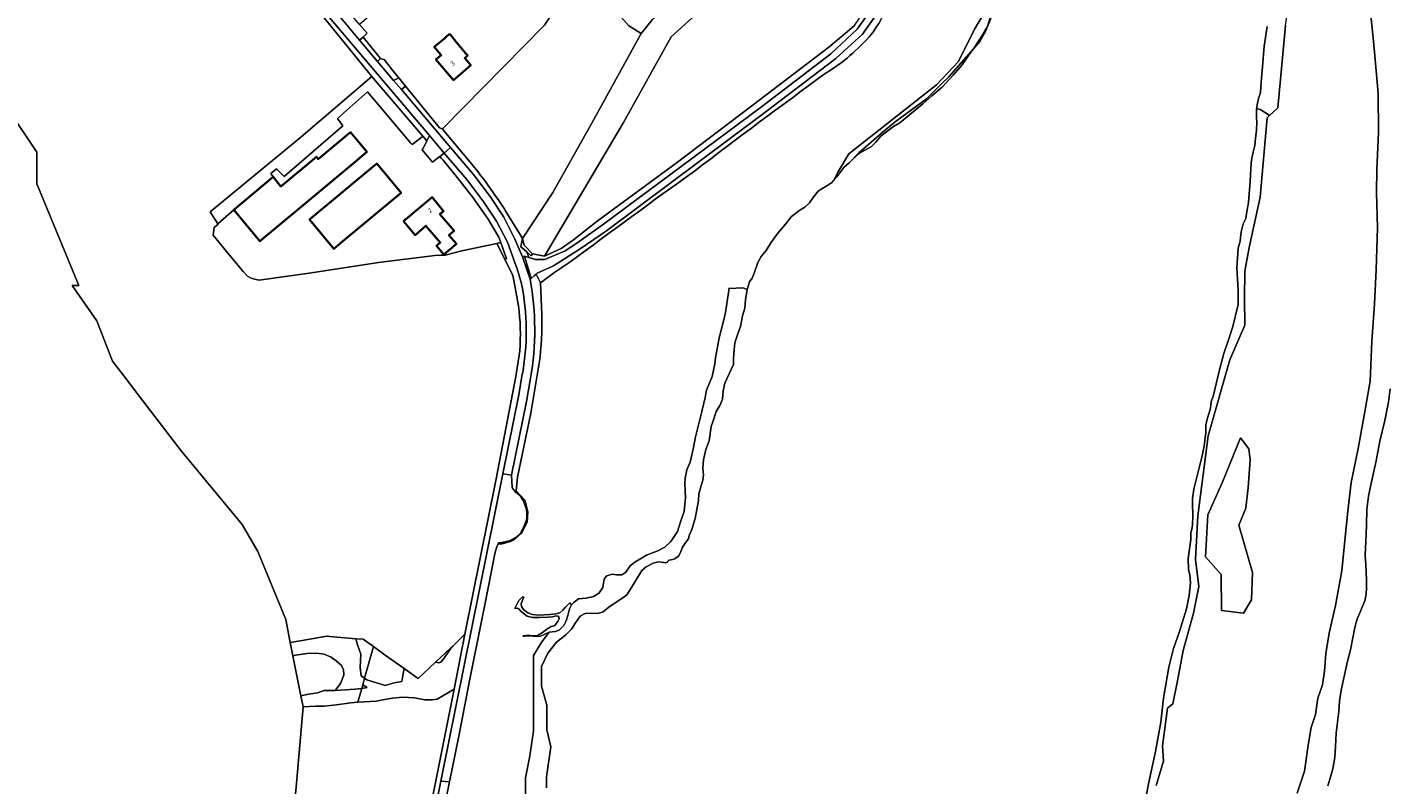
# Model space of a CAD drawing. Extents: x 197309 to 200393, y 360256 to 364259.
# Tile 4 of 39: x 197822 to 198354, y 362260 to 362556. Entities that reach past the tile are written whole.
import ezdxf
from ezdxf.enums import TextEntityAlignment as Align

# ---------------------------------------------------------------- set-up
doc = ezdxf.new("R2010")
doc.units = 0
for name, color, linetype, lineweight in [('B-SB-GR-BOS_GEMENGD-GV', 252, 'Continuous', 13), ('B-SB-GR-BOS_LOOF-GV', 252, 'Continuous', 13), ('B-SB-GR-BOUWLAND-GV', 252, 'Continuous', 13), ('B-SB-GR-GRAS-GV', 252, 'Continuous', 13), ('B-SB-GR-GROENVOORZIENING-GV', 252, 'Continuous', 18), ('B-SB-GR-STRUIK-GV', 252, 'Continuous', 13), ('B-SB-GW-TALUD_KRUIN-G', 252, 'Continuous', 18), ('B-SB-IE-TERREINAFSCHEIDING_KUNSTMATIG_MUUR-G', 252, 'IE-TERREINAFSCHEIDING-KUNSTMATIG-DICHT', 18), ('B-SB-OG-BEBOUWING-G', 10, 'Continuous', 35), ('B-SB-OG-BEBOUWING_HUISNUMMER-T18', 10, 'Continuous', 18), ('B-SB-OG-TERREIN_ERF-GV', 252, 'Continuous', 18), ('B-SB-OG-WATER-GV', 252, 'Continuous', 18), ('B-SB-OG-WATER_SLOOT-GV', 252, 'Continuous', 18), ('B-SB-OG-WEG-GV', 252, 'Continuous', 18), ('B-SB-VH-ONVERHARD-GV', 252, 'Continuous', 18), ('B-SB-VH-VERHARDING_ASFALT-GV', 252, 'Continuous', 18), ('B-SB-VH-VERHARDING_GESLOTEN-GV', 252, 'Continuous', 18), ('B-SB-VH-VERHARDING_HALFVERHARDING-GV', 252, 'Continuous', 18), ('B-SB-VH-VERHARDING_OPEN-GV', 252, 'Continuous', 18)]:
    doc.layers.add(name, color=color, linetype=linetype, lineweight=lineweight)
doc.styles.add('NLCS-ISO-M1000-T18', font='NLCS-ISO.ttf', dxfattribs={"height": 1.8})
doc.linetypes.add('IE-TERREINAFSCHEIDING-KUNSTMATIG-DICHT', pattern='A,8,-1,[82,NLCS.SHX,S=0.75,R=90,X=0,Y=0],-1', length=10)

msp = doc.modelspace()

# ---------------------------------------------------------------- linework, layer by layer
at = {"layer": 'B-SB-GR-BOS_GEMENGD-GV', "flags": 128}
for points in [[(198136.956, 362496.173), (198138.02, 362497.343), (198140.797, 362501.006), (198142.827, 362502.855), (198146.542, 362506.743), (198156.353, 362515.181), (198156.424, 362515.238), (198160.866, 362518.836), (198173.026, 362527.912), (198178.884, 362533.769), (198181.825, 362536.443), (198191.429, 362547.388), (198194.872, 362552.637), (198196.836, 362556.125), (198198.122, 362559.909), (198199.363, 362565.607), (198200.741, 362571.599), (198201.032, 362572.906), (198198.819, 362566.844), (198191.816, 362555.122), (198185.549, 362542.457), (198176.942, 362533.311), (198142.691, 362506.413), (198138.208, 362498.882)], [(197976.169, 362513.23), (197958.275, 362534.163), (197956.274, 362536.615), (197928.473, 362512.823), (197893.11, 362483.655), (197896.039, 362479.027), (197902.283, 362484.507), (197917.639, 362497.312), (197916.732, 362498.634), (197919.004, 362500.552), (197921.934, 362497.519), (197944.979, 362517.243), (197942.84, 362520.11), (197954.571, 362530.564), (197971.426, 362510.594), (197971.978, 362509.957), (197975.28, 362512.535)], [(198008.194, 362465.271), (198008.655, 362465.343), (198008.947, 362465.388), (198006.692, 362471.716), (198005.673, 362471.498), (198005.138, 362471.384)], [(198016.792, 362468.018), (198018.496, 362466.478), (198019.028, 362467.28), (198015.803, 362470.721), (198015.187, 362473.307), (198015.061, 362472.702), (198014.513, 362470.078)], [(198300.07, 362332.056), (198297.005, 362326.88), (198288.289, 362327.97), (198288.22, 362341.999), (198282.091, 362348.945), (198283.045, 362365.289), (198288.561, 362377.887), (198295.78, 362395.389), (198299.045, 362391.105), (198299.585, 362386.781), (198298.774, 362375.972), (198297.823, 362367.876), (198295.167, 362361.271), (198300.41, 362342.748)], [(198300.07, 362332.056), (198300.41, 362342.748), (198295.167, 362361.271), (198297.823, 362367.876), (198298.774, 362375.972), (198299.585, 362386.781), (198299.045, 362391.105), (198295.78, 362395.389), (198288.561, 362377.887), (198283.045, 362365.289), (198282.091, 362348.945), (198288.22, 362341.999), (198288.289, 362327.97), (198297.005, 362326.88)]]:
    msp.add_lwpolyline(points, close=True, dxfattribs=at)
for points in [[(198317.933, 362256.633), (198320.859, 362265.162), (198322.175, 362275.3), (198323.41, 362282.226), (198325.129, 362287.298), (198326.024, 362293.736), (198327.773, 362298.88), (198328.583, 362304.244), (198329.162, 362311.155), (198330.481, 362319.138), (198332.87, 362329.96), (198335.397, 362343.395), (198336.491, 362354.021), (198337.688, 362366.786), (198339.093, 362377.997), (198341.739, 362391.237), (198344.245, 362404.927), (198346.481, 362417.527), (198347.117, 362433.08), (198348.207, 362447.779), (198348.855, 362461.008), (198349.288, 362477.448), (198348.992, 362491.239), (198349.018, 362500.213), (198349.717, 362514.676), (198349.627, 362529.996), (198348.433, 362543.175), (198347.6, 362551.693), (198346.331, 362564.224)], [(198313.367, 362556.489), (198310.395, 362524.331), (198307.144, 362521.357), (198306.154, 362520.45), (198303.508, 362489.494), (198299.142, 362469.783), (198297.423, 362460.522), (198297.29, 362449.939), (198297.423, 362439.488), (198291.602, 362425.862), (198283.101, 362396.24), (198279.047, 362364.893), (198278.24, 362347.809), (198279.431, 362337.358), (198277.447, 362326.907), (198273.345, 362312.355), (198271.097, 362300.449), (198269.287, 362291.471), (198267.26, 362289.733), (198265.276, 362275.049), (198265.673, 362269.096), (198262.762, 362259.571)]]:
    msp.add_lwpolyline(points, dxfattribs=at)
at = {"layer": 'B-SB-GR-BOS_LOOF-GV', "flags": 128}
msp.add_lwpolyline([(198196.836, 362556.125), (198194.872, 362552.637), (198191.429, 362547.388), (198181.825, 362536.443), (198178.884, 362533.769), (198173.026, 362527.912), (198160.866, 362518.836), (198156.424, 362515.238), (198156.353, 362515.181), (198146.542, 362506.743), (198142.827, 362502.855), (198144.059, 362503.977), (198146.841, 362506.655), (198151.495, 362509.287), (198153.28, 362510.899), (198155.253, 362513.284), (198158.095, 362515.538), (198160.112, 362517.093), (198162.669, 362518.517), (198166.356, 362521.548), (198171.675, 362525.901), (198175.149, 362529.066), (198179.238, 362532.408), (198183.417, 362537.121), (198187.02, 362541.155), (198190.694, 362546.482), (198193.913, 362550.283), (198196.167, 362554.155), (198198.334, 362559.685)], dxfattribs=at)
at = {"layer": 'B-SB-GR-BOUWLAND-GV', "flags": 128}
msp.add_lwpolyline([(198030.31, 362469.385), (198035.111, 362472.707), (198044.293, 362480.111), (198075.254, 362502.661), (198104.812, 362525.058), (198134.868, 362547.977), (198142.889, 362554.791), (198144.927, 362556.522), (198152.616, 362567.86), (198157.424, 362584.109), (198157.315, 362589.924), (198156.819, 362596.307), (198155.827, 362601.764), (198154.516, 362607.217), (198151.491, 362613.434), (198122.525, 362596.089), (198118.593, 362593.205), (198073.19, 362552.102), (198054.67, 362518.658), (198023.8, 362466.381)], close=True, dxfattribs=at)
for points in [[(198057.992, 362555.572), (198056.655, 362556.373), (198037.625, 362577.918), (198023.768, 362556.613), (197983.836, 362516.078), (197984.579, 362515.185), (197995.326, 362502.269)], [(198008.673, 362483.791), (198013.996, 362475.224), (198015.187, 362473.307), (198026.981, 362491.247), (198042.34, 362518.592), (198061.509, 362553.359), (198057.992, 362555.572)]]:
    msp.add_lwpolyline(points, dxfattribs=at)
at = {"layer": 'B-SB-GR-BOUWLAND-GV'}
msp.add_lwpolyline([(197995.326, 362502.269, -0.0330715), (198008.673, 362483.791)], format="xyb", dxfattribs=at)
at = {"layer": 'B-SB-GR-GRAS-GV', "flags": 128}
msp.add_lwpolyline([(198061.509, 362553.359), (198042.34, 362518.592), (198026.981, 362491.247), (198015.187, 362473.307), (198015.803, 362470.721), (198019.028, 362467.28), (198023.8, 362466.381), (198054.67, 362518.658), (198073.19, 362552.102), (198118.593, 362593.205), (198115.324, 362596.931), (198114.067, 362598.364), (198113.569, 362598.931), (198112.485, 362600.166), (198085.454, 362576.332), (198066.007, 362558.87)], close=True, dxfattribs=at)
for points in [[(198013.517, 362447.029), (198011.302, 362458.934), (198011.242, 362458.995), (198011.159, 362459.341), (198008.194, 362465.271), (198005.138, 362471.384), (197991.386, 362468.447), (197984.94, 362466.734), (197983.367, 362466.758), (197980.898, 362466.699), (197958.847, 362463.913), (197932.674, 362459.888), (197912.253, 362457.051), (197910.373, 362457.347), (197909.093, 362457.757), (197907.701, 362458.625), (197905.895, 362460.417), (197900.672, 362466.821), (197894.299, 362474.634), (197894.591, 362477.543), (197896.126, 362478.889), (197896.039, 362479.027), (197893.11, 362483.655), (197928.473, 362512.823), (197956.274, 362536.615), (197932.523, 362565.713)], [(198056.655, 362556.373), (198057.992, 362555.572), (198061.509, 362553.359), (198066.007, 362558.87)], [(197814.293, 362523.514), (197825.296, 362506.995), (197825.296, 362494.617), (197841.665, 362454.934), (197839.119, 362454.934), (197848.759, 362441.1), (197854.874, 362425.386), (197859.308, 362419.62), (197865.492, 362411.611), (197881.679, 362390.313), (197905.505, 362361.552), (197911.689, 362350.994), (197922.602, 362324.417), (197924.387, 362315.479), (197929.083, 362316.281), (197937.902, 362317.814), (197938.375, 362317.936), (197950.059, 362316.939), (197952.873, 362316.698), (197956.86, 362313.864), (197961.506, 362310.561), (197968.932, 362305.282), (197974.385, 362301.406), (197981.194, 362307.827), (197988.926, 362315.118), (197992.661, 362318.64), (198004.787, 362379.406), (198012.535, 362419.315), (198014.042, 362429.393)]]:
    msp.add_lwpolyline(points, dxfattribs=at)
at = {"layer": 'B-SB-GR-GRAS-GV'}
msp.add_lwpolyline([(198014.042, 362429.393, 0.0571025), (198013.517, 362447.029)], format="xyb", dxfattribs=at)
at = {"layer": 'B-SB-GR-GROENVOORZIENING-GV'}
for points in [[(198160.77, 362570.944, -0.0744405), (198151.571, 362553.162)], [(198151.571, 362553.162, -0.0792537), (198133.455, 362537.744)], [(198133.455, 362537.744, 0.0046872), (198082.361, 362499.622)], [(198082.361, 362499.622, 0.0048079), (198033.634, 362463.98)], [(198022.705, 362443.554, -0.040199), (198021.691, 362424.602)]]:
    msp.add_lwpolyline(points, format="xyb", dxfattribs=at)
at = {"layer": 'B-SB-GR-GROENVOORZIENING-GV', "flags": 128}
for points in [[(198016.359, 362244.904), (198016.359, 362262.525), (198017.816, 362270.421), (198019.414, 362280.794), (198019.414, 362310.367), (198022.703, 362315.704), (198025.627, 362319.455), (198022.19, 362317.928), (198020.428, 362317.8), (198019.288, 362317.893), (198017.577, 362318.033), (198015.795, 362317.857), (198015.382, 362317.868), (198015.243, 362317.983), (198015.339, 362318.044), (198015.831, 362318.015), (198017.297, 362318.263), (198018.201, 362318.223), (198019.657, 362318.058), (198020.482, 362318.037), (198021.3, 362318.349), (198022.946, 362319.385), (198024.645, 362320.659), (198026.291, 362321.695), (198027.6, 362321.979), (198028.059, 362322.538), (198028.898, 362323.675), (198029.447, 362324.629), (198029.372, 362325.393), (198029.128, 362325.78), (198028.224, 362325.819), (198026.915, 362325.536), (198025.054, 362325.378), (198021.604, 362325.166), (198019.051, 362325.249), (198016.999, 362325.715), (198015.443, 362326.898), (198014.403, 362327.798), (198013.94, 362328.318), (198013.158, 362328.803), (198012.097, 362328.695), (198013.649, 362331.793), (198015.2, 362333.341), (198015.627, 362333.123), (198014.645, 362330.736), (198014.736, 362329.486), (198015.511, 362328.293), (198017.286, 362326.977), (198018.986, 362326.425), (198021.582, 362326.167), (198025.778, 362326.375), (198028.149, 362326.583), (198029.748, 362327.05), (198030.885, 362328.036), (198031.864, 362329.058), (198033.605, 362330.939), (198034.311, 362330.132), (198035.35, 362331.142), (198037.057, 362332.534), (198039.85, 362332.825), (198043.08, 362333.461), (198045.104, 362334.869), (198046.568, 362336.943), (198046.853, 362338.753), (198047.236, 362340.407), (198048.157, 362341.489), (198050.132, 362342.104), (198051.919, 362341.913), (198053.936, 362341.937), (198055.555, 362342.947), (198057.159, 362345.435), (198059.056, 362346.872), (198063.603, 362349.527), (198067.976, 362351.239), (198070.78, 362352.734), (198073.15, 362354.866), (198075.721, 362358.828), (198077.053, 362363.032), (198078.299, 362366.675), (198078.849, 362372.132), (198078.628, 362377.545), (198078.699, 362379.584), (198079.328, 362382.879), (198080.659, 362385.921), (198081.87, 362390.958), (198082.726, 362395.808), (198085.185, 362405.649), (198086.514, 362411.194), (198087.078, 362414.012), (198089.308, 362419.393), (198090.32, 362424.341), (198090.639, 362426.68), (198091.983, 362434.411), (198093.695, 362441.029), (198094.524, 362444.412), (198095.321, 362449.589), (198095.748, 362452.975), (198095.8, 362453.734), (198101.373, 362454.025), (198102.933, 362453.386), (198103.93, 362456.341), (198104.903, 362457.751), (198105.689, 362459.775), (198107.064, 362463.885), (198108.421, 362466.269), (198110.339, 362468.606), (198112.147, 362471.54), (198114.978, 362475.368), (198117.967, 362478.897), (198120.323, 362481.843), (198123.568, 362484.409), (198125.549, 362485.482), (198127.294, 362487.267), (198128.691, 362489.301), (198130.76, 362491.744), (198131.548, 362492.289), (198134.047, 362493.808), (198136.008, 362495.132), (198136.956, 362496.173), (198138.208, 362498.882), (198142.691, 362506.413), (198176.942, 362533.311), (198185.549, 362542.457), (198191.816, 362555.122), (198198.819, 362566.844)], [(198033.634, 362463.98), (198027.816, 362460.179), (198022.115, 362455.903), (198022.705, 362443.554)], [(198021.691, 362424.602), (198018.352, 362405.059), (198013.171, 362380.049), (198012.72, 362374.649), (198016.07, 362371.023), (198017.23, 362366.526), (198016.949, 362362.474), (198014.76, 362358.168), (198011.988, 362355.684), (198010.404, 362354.873), (198007.256, 362354.015), (198005.693, 362354.007), (198005.17, 362352.84), (198004.483, 362350.778), (198000.265, 362329.55), (197999.365, 362325.025), (197994.602, 362301.059), (197990.328, 362279.56), (197986.583, 362261.02), (197978.441, 362220.714)], [(197972.165, 362215.927), (197981.228, 362261.345), (197988.383, 362297.201), (197981.845, 362293.34), (197979.807, 362292.988), (197976.946, 362293.015), (197972.974, 362293.854), (197968.257, 362294.093), (197964.352, 362293.723), (197960.592, 362293.099), (197957.888, 362292.535), (197950.839, 362292.174), (197948.094, 362291.813), (197942.431, 362291.116), (197937.613, 362290.582), (197934.283, 362290.548), (197929.42, 362290.286), (197927.331, 362266.349), (197925.33, 362244.505)]]:
    msp.add_lwpolyline(points, dxfattribs=at)
for points in [[(197952.322, 362297.516), (197950.839, 362292.174), (197957.888, 362292.535), (197960.592, 362293.099), (197964.352, 362293.723), (197968.257, 362294.093), (197972.974, 362293.854), (197976.946, 362293.015), (197979.807, 362292.988), (197981.845, 362293.34), (197988.383, 362297.201), (197992.661, 362318.64), (197988.926, 362315.118), (197987.068, 362313.09), (197984.02, 362308.638), (197983.279, 362307.735), (197982.461, 362307.438), (197981.194, 362307.827), (197974.385, 362301.406), (197968.932, 362305.282), (197968.176, 362301.793), (197968.005, 362300.148), (197966.497, 362300.006), (197964.959, 362299.73), (197961.477, 362298.641), (197954.254, 362300.911), (197953.432, 362301.514), (197952.694, 362298.855), (197954.472, 362297.807)], [(197941.98, 362296.653), (197944.054, 362299.364), (197945.275, 362302.655), (197945.161, 362304.896), (197944.219, 362306.599), (197942.258, 362308.297), (197940.365, 362309.764), (197937.597, 362310.827), (197934.691, 362311.27), (197930.957, 362311.175), (197926.352, 362310.453), (197925.437, 362310.224), (197925.814, 362308.338), (197928.553, 362294.628), (197931.552, 362295.253), (197934.98, 362295.741), (197937.668, 362296.661)], [(197950.839, 362292.174), (197952.322, 362297.516), (197949.688, 362297.16), (197943.986, 362296.796), (197941.98, 362296.653), (197937.668, 362296.661), (197934.98, 362295.741), (197931.552, 362295.253), (197928.553, 362294.628), (197929.42, 362290.286), (197934.283, 362290.548), (197937.613, 362290.582), (197942.431, 362291.116), (197948.094, 362291.813)]]:
    msp.add_lwpolyline(points, close=True, dxfattribs=at)
at = {"layer": 'B-SB-GR-STRUIK-GV', "flags": 128}
msp.add_lwpolyline([(198306.152, 362556.069), (198305.081, 362548.481), (198304.369, 362540.322), (198303.9, 362534.31), (198303.64, 362530.291), (198302.861, 362527.939), (198302.237, 362525.552), (198301.969, 362523.655), (198302.692, 362523.894), (198303.489, 362523.66), (198305.789, 362522.185), (198307.144, 362521.357), (198310.395, 362524.331), (198313.367, 362556.489)], dxfattribs=at)
at = {"layer": 'B-SB-GW-TALUD_KRUIN-G', "flags": 128}
for points in [[(198307.144, 362521.357), (198310.395, 362524.331), (198313.367, 362556.489), (198315.134, 362568.588), (198315.237, 362571.509), (198316.257, 362578.078), (198316.765, 362584.938), (198315.429, 362592.413), (198313.849, 362601.279), (198315.089, 362607.045), (198316.119, 362608.278)], [(198346.331, 362564.224), (198347.6, 362551.693), (198348.433, 362543.175), (198349.627, 362529.996), (198349.717, 362514.676), (198349.018, 362500.213), (198348.992, 362491.239), (198349.288, 362477.448), (198348.855, 362461.008), (198348.207, 362447.779), (198347.117, 362433.08), (198346.481, 362417.527), (198344.245, 362404.927), (198341.739, 362391.237), (198339.093, 362377.997), (198337.688, 362366.786), (198336.491, 362354.021), (198335.397, 362343.395), (198332.87, 362329.96), (198330.481, 362319.138), (198329.162, 362311.155), (198328.583, 362304.244), (198327.773, 362298.88), (198326.024, 362293.736), (198325.129, 362287.298), (198323.41, 362282.226), (198322.175, 362275.3), (198320.859, 362265.162), (198317.933, 362256.633)], [(198102.933, 362453.386), (198101.373, 362454.025), (198095.8, 362453.734), (198095.748, 362452.975), (198095.321, 362449.589), (198094.524, 362444.412), (198093.695, 362441.029), (198091.983, 362434.411), (198090.639, 362426.68), (198090.32, 362424.341), (198089.308, 362419.393), (198087.078, 362414.012), (198086.514, 362411.194), (198085.185, 362405.649), (198082.726, 362395.808), (198081.87, 362390.958), (198080.659, 362385.921), (198079.328, 362382.879), (198078.699, 362379.584), (198078.628, 362377.545), (198078.849, 362372.132), (198078.299, 362366.675), (198077.053, 362363.032), (198075.721, 362358.828), (198073.15, 362354.866), (198070.78, 362352.734), (198067.976, 362351.239), (198063.603, 362349.527), (198059.056, 362346.872), (198057.159, 362345.435), (198055.555, 362342.947), (198053.936, 362341.937), (198051.919, 362341.913), (198050.132, 362342.104), (198048.157, 362341.489), (198047.236, 362340.407), (198046.853, 362338.753), (198046.568, 362336.943), (198045.104, 362334.869), (198043.08, 362333.461), (198039.85, 362332.825), (198037.057, 362332.534), (198035.35, 362331.142), (198034.311, 362330.132), (198033.546, 362328.566), (198032.81, 362325.967), (198032.211, 362323.961), (198031.325, 362322.066), (198029.539, 362320.335), (198028.028, 362319.792), (198025.627, 362319.455), (198022.703, 362315.704), (198019.414, 362310.367), (198019.414, 362280.794), (198017.816, 362270.421), (198016.359, 362262.525), (198016.359, 362244.904)], [(197992.661, 362318.64), (197988.926, 362315.118), (197987.068, 362313.09), (197984.02, 362308.638), (197983.279, 362307.735), (197982.461, 362307.438), (197981.194, 362307.827), (197974.385, 362301.406), (197968.932, 362305.282), (197968.176, 362301.793), (197968.005, 362300.148), (197966.497, 362300.006), (197964.959, 362299.73), (197961.477, 362298.641), (197954.254, 362300.911), (197953.432, 362301.514)], [(197928.553, 362294.628), (197931.552, 362295.253), (197934.98, 362295.741), (197937.668, 362296.661), (197941.98, 362296.653), (197944.054, 362299.364), (197945.275, 362302.655), (197945.161, 362304.896), (197944.219, 362306.599), (197942.258, 362308.297), (197940.365, 362309.764), (197937.597, 362310.827), (197934.691, 362311.27), (197930.957, 362311.175), (197926.352, 362310.453), (197925.437, 362310.224)], [(197952.322, 362297.516), (197949.688, 362297.16), (197943.986, 362296.796), (197941.98, 362296.653), (197937.668, 362296.661), (197934.98, 362295.741), (197931.552, 362295.253), (197928.553, 362294.628)]]:
    msp.add_lwpolyline(points, dxfattribs=at)
at = {"layer": 'B-SB-IE-TERREINAFSCHEIDING_KUNSTMATIG_MUUR-G', "flags": 128}
for points in [[(197984.579, 362515.185), (197983.836, 362516.078)], [(197995.326, 362502.269), (197984.579, 362515.185)], [(198013.996, 362475.224), (198008.673, 362483.791)], [(198015.187, 362473.307), (198013.996, 362475.224)]]:
    msp.add_lwpolyline(points, dxfattribs=at)
at = {"layer": 'B-SB-IE-TERREINAFSCHEIDING_KUNSTMATIG_MUUR-G'}
msp.add_lwpolyline([(198008.673, 362483.791, 0.0330715), (197995.326, 362502.269)], format="xyb", dxfattribs=at)
at = {"layer": 'B-SB-OG-BEBOUWING-G', "flags": 128}
for points in [[(197986.638, 362553.25), (197985.359, 362552.111), (197984.491, 362551.337), (197980.67, 362548.113), (197983.365, 362544.919), (197981.308, 362543.166), (197988.128, 362535.165), (197991.933, 362538.409), (197994.915, 362541.055), (197992.542, 362543.728), (197993.493, 362544.602), (197993.717, 362544.79), (197993.518, 362545.016), (197993.013, 362545.613), (197989.609, 362549.639), (197987.029, 362552.792)], [(197947.232, 362514.262), (197944.064, 362511.619), (197935.317, 362504.318), (197934.588, 362505.191), (197920.722, 362493.618), (197917.639, 362497.312), (197902.283, 362484.507), (197912.534, 362472.224), (197927.891, 362485.029), (197950.504, 362503.903), (197954.343, 362507.107), (197947.903, 362514.822)], [(197945.737, 362472.836), (197967.668, 362491.14), (197958.155, 362502.538), (197931.927, 362480.649), (197941.427, 362469.239)], [(197968.564, 362480.013), (197973.162, 362474.627), (197977.404, 362478.292), (197983.018, 362471.669), (197981.558, 362470.432), (197984.433, 362467.04), (197989.286, 362471.154), (197986.411, 362474.545), (197988.381, 362476.215), (197982.83, 362482.764), (197984.325, 362484.021), (197979.779, 362489.433)]]:
    msp.add_lwpolyline(points, close=True, dxfattribs=at)
at = {"layer": 'B-SB-OG-TERREIN_ERF-GV', "flags": 128}
for points in [[(198023.768, 362556.613), (198037.625, 362577.918), (198024.162, 362597.435), (198012.732, 362609.288), (197951.483, 362556.876), (197954.378, 362553.449), (197953.2, 362552.275), (197952.877, 362551.954), (197959.61, 362543.585), (197960.82, 362543.268), (197961.061, 362543.205), (197964.368, 362539.075), (197966.596, 362536.292), (197966.76, 362536.103), (197969.347, 362532.768), (197982.702, 362516.524), (197983.817, 362516.085), (197983.836, 362516.078)], [(197981.308, 362543.166), (197983.365, 362544.919), (197980.67, 362548.113), (197984.491, 362551.337), (197985.359, 362552.111), (197986.638, 362553.25), (197987.029, 362552.792), (197989.609, 362549.639), (197993.013, 362545.613), (197993.518, 362545.016), (197993.717, 362544.79), (197993.493, 362544.602), (197992.542, 362543.728), (197994.915, 362541.055), (197991.933, 362538.409), (197988.128, 362535.165)], [(197976.169, 362513.23), (197975.28, 362512.535), (197971.978, 362509.957), (197971.426, 362510.594), (197954.571, 362530.564), (197942.84, 362520.11), (197944.979, 362517.243), (197921.934, 362497.519), (197919.004, 362500.552), (197916.732, 362498.634), (197917.639, 362497.312), (197920.722, 362493.618), (197934.588, 362505.191), (197935.317, 362504.318), (197944.064, 362511.619), (197947.232, 362514.262), (197947.903, 362514.822), (197954.343, 362507.107), (197950.504, 362503.903), (197927.891, 362485.029), (197912.534, 362472.224), (197902.283, 362484.507), (197896.039, 362479.027), (197896.126, 362478.889), (197894.591, 362477.543), (197894.299, 362474.634), (197900.672, 362466.821), (197905.895, 362460.417), (197907.701, 362458.625), (197909.093, 362457.757), (197910.373, 362457.347), (197912.253, 362457.051), (197932.674, 362459.888), (197958.847, 362463.913), (197980.898, 362466.699), (197983.367, 362466.758), (197984.94, 362466.734), (197991.386, 362468.447), (198005.138, 362471.384), (198005.673, 362471.498), (198006.692, 362471.716), (198005.851, 362473.793), (198001.765, 362480.791), (197995.921, 362489.171), (197989.757, 362496.966), (197984.15, 362503.84), (197983.411, 362504.653), (197982.803, 362505.323), (197981.932, 362504.672), (197979.917, 362503.165), (197975.979, 362507.892), (197977.179, 362510.29), (197977.737, 362511.405)], [(197931.927, 362480.649), (197958.155, 362502.538), (197967.668, 362491.14), (197945.737, 362472.836), (197941.427, 362469.239)], [(197977.404, 362478.292), (197973.162, 362474.627), (197968.564, 362480.013), (197979.779, 362489.433), (197984.325, 362484.021), (197982.83, 362482.764), (197988.381, 362476.215), (197986.411, 362474.545), (197989.286, 362471.154), (197984.433, 362467.04), (197981.558, 362470.432), (197983.018, 362471.669)], [(198034.311, 362330.132), (198033.605, 362330.939), (198031.864, 362329.058), (198030.885, 362328.036), (198029.748, 362327.05), (198028.149, 362326.583), (198025.778, 362326.375), (198021.582, 362326.167), (198018.986, 362326.425), (198017.286, 362326.977), (198015.511, 362328.293), (198014.736, 362329.486), (198014.645, 362330.736), (198015.627, 362333.123), (198015.2, 362333.341), (198013.649, 362331.793), (198012.097, 362328.695), (198013.158, 362328.803), (198013.94, 362328.318), (198014.403, 362327.798), (198015.443, 362326.898), (198016.999, 362325.715), (198019.051, 362325.249), (198021.604, 362325.166), (198025.054, 362325.378), (198026.915, 362325.536), (198028.224, 362325.819), (198029.128, 362325.78), (198029.372, 362325.393), (198029.447, 362324.629), (198028.898, 362323.675), (198028.059, 362322.538), (198027.6, 362321.979), (198026.291, 362321.695), (198024.645, 362320.659), (198022.946, 362319.385), (198021.3, 362318.349), (198020.482, 362318.037), (198019.657, 362318.058), (198018.201, 362318.223), (198017.297, 362318.263), (198015.831, 362318.015), (198015.339, 362318.044), (198015.243, 362317.983), (198015.382, 362317.868), (198015.795, 362317.857), (198017.577, 362318.033), (198019.288, 362317.893), (198020.428, 362317.8), (198022.19, 362317.928), (198025.627, 362319.455), (198028.028, 362319.792), (198029.539, 362320.335), (198031.325, 362322.066), (198032.211, 362323.961), (198032.81, 362325.967), (198033.546, 362328.566)], [(197952.322, 362297.516), (197952.694, 362298.855), (197953.432, 362301.514), (197952.113, 362302.48), (197951.664, 362305.684), (197951.912, 362310.872), (197950.609, 362314.512), (197950.059, 362316.939), (197938.375, 362317.936), (197937.902, 362317.814), (197929.083, 362316.281), (197924.387, 362315.479), (197925.437, 362310.224), (197926.352, 362310.453), (197930.957, 362311.175), (197934.691, 362311.27), (197937.597, 362310.827), (197940.365, 362309.764), (197942.258, 362308.297), (197944.219, 362306.599), (197945.161, 362304.896), (197945.275, 362302.655), (197944.054, 362299.364), (197941.98, 362296.653), (197943.986, 362296.796), (197949.688, 362297.16)], [(197956.86, 362313.864), (197952.873, 362316.698), (197950.059, 362316.939), (197950.609, 362314.512), (197951.912, 362310.872), (197951.664, 362305.684), (197952.113, 362302.48), (197953.432, 362301.514)], [(197988.926, 362315.118), (197981.194, 362307.827), (197982.461, 362307.438), (197983.279, 362307.735), (197984.02, 362308.638), (197987.068, 362313.09)], [(197968.932, 362305.282), (197961.506, 362310.561), (197956.86, 362313.864), (197953.432, 362301.514), (197954.254, 362300.911), (197961.477, 362298.641), (197964.959, 362299.73), (197966.497, 362300.006), (197968.005, 362300.148), (197968.176, 362301.793)], [(197952.694, 362298.855), (197952.322, 362297.516), (197954.472, 362297.807)]]:
    msp.add_lwpolyline(points, close=True, dxfattribs=at)
msp.add_lwpolyline([(198024.524, 362258.719), (198024.524, 362263.011), (198026.217, 362274.718), (198024.629, 362281.341), (198024.629, 362291.018), (198022.601, 362298.438), (198022.601, 362306.13), (198024.986, 362311.222), (198028.466, 362315.639), (198032.034, 362318.418), (198034.262, 362320.685), (198035.87, 362323.093), (198037.686, 362325.699), (198039.572, 362326.82), (198041.885, 362326.947), (198044.628, 362326.814), (198046.719, 362327.399), (198048.841, 362329.201), (198052.131, 362331.472), (198054.398, 362332.833), (198055.896, 362334.042), (198057.782, 362336.958), (198061.842, 362343.623), (198063.453, 362344.97), (198066.238, 362346.458), (198068.216, 362346.906), (198069.338, 362346.814), (198071.157, 362346.564), (198071.788, 362346.828), (198071.954, 362347.198), (198072.292, 362347.611), (198073.311, 362347.787), (198074.693, 362348.126), (198076.192, 362349.335), (198077.045, 362350.936), (198077.683, 362352.667), (198078.709, 362354.311), (198079.985, 362355.978), (198080.267, 362357.22), (198081.297, 362359.596), (198082.671, 362363.852), (198083.87, 362370.921), (198084.063, 362373.569), (198084.835, 362376.249), (198085.667, 362378.834), (198085.911, 362380.981), (198085.604, 362383.579), (198085.921, 362386.77), (198086.855, 362390.882), (198088.113, 362394.267), (198088.899, 362399.88), (198089.643, 362402.077), (198090.877, 362405.712), (198092.312, 362408.078), (198093.341, 362410.454), (198093.616, 362413.818), (198094.208, 362416.783), (198096.736, 362422.164), (198097.66, 362424.075), (198097.677, 362425.947), (198097.723, 362428.303), (198098.192, 362432.52), (198099.33, 362436.095), (198100.37, 362438.877), (198101.072, 362443.041), (198101.992, 362446.014), (198102.326, 362449.282), (198102.933, 362453.386), (198101.373, 362454.025), (198095.8, 362453.734), (198095.748, 362452.975), (198095.321, 362449.589), (198094.524, 362444.412), (198093.695, 362441.029), (198091.983, 362434.411), (198090.639, 362426.68), (198090.32, 362424.341), (198089.308, 362419.393), (198087.078, 362414.012), (198086.514, 362411.194), (198085.185, 362405.649), (198082.726, 362395.808), (198081.87, 362390.958), (198080.659, 362385.921), (198079.328, 362382.879), (198078.699, 362379.584), (198078.628, 362377.545), (198078.849, 362372.132), (198078.299, 362366.675), (198077.053, 362363.032), (198075.721, 362358.828), (198073.15, 362354.866), (198070.78, 362352.734), (198067.976, 362351.239), (198063.603, 362349.527), (198059.056, 362346.872), (198057.159, 362345.435), (198055.555, 362342.947), (198053.936, 362341.937), (198051.919, 362341.913), (198050.132, 362342.104), (198048.157, 362341.489), (198047.236, 362340.407), (198046.853, 362338.753), (198046.568, 362336.943), (198045.104, 362334.869), (198043.08, 362333.461), (198039.85, 362332.825), (198037.057, 362332.534), (198035.35, 362331.142), (198034.311, 362330.132), (198033.546, 362328.566), (198032.81, 362325.967), (198032.211, 362323.961), (198031.325, 362322.066), (198029.539, 362320.335), (198028.028, 362319.792), (198025.627, 362319.455), (198022.703, 362315.704), (198019.414, 362310.367), (198019.414, 362280.794), (198017.816, 362270.421), (198016.359, 362262.525), (198016.359, 362244.904)], dxfattribs=at)
at = {"layer": 'B-SB-OG-WATER-GV', "flags": 128}
for points in [[(198198.334, 362559.685), (198196.167, 362554.155), (198193.913, 362550.283), (198190.694, 362546.482), (198187.02, 362541.155), (198183.417, 362537.121), (198179.238, 362532.408), (198175.149, 362529.066), (198171.675, 362525.901), (198166.356, 362521.548), (198162.669, 362518.517), (198160.112, 362517.093), (198158.095, 362515.538), (198155.253, 362513.284), (198153.28, 362510.899), (198151.495, 362509.287), (198146.841, 362506.655), (198144.059, 362503.977), (198142.827, 362502.855), (198140.797, 362501.006), (198138.02, 362497.343), (198136.956, 362496.173), (198136.008, 362495.132), (198134.047, 362493.808), (198131.548, 362492.289), (198130.76, 362491.744), (198128.691, 362489.301), (198127.294, 362487.267), (198125.549, 362485.482), (198123.568, 362484.409), (198120.323, 362481.843), (198117.967, 362478.897), (198114.978, 362475.368), (198112.147, 362471.54), (198110.339, 362468.606), (198108.421, 362466.269), (198107.064, 362463.885), (198105.689, 362459.775), (198104.903, 362457.751), (198103.93, 362456.341), (198102.933, 362453.386), (198102.326, 362449.282), (198101.992, 362446.014), (198101.072, 362443.041), (198100.37, 362438.877), (198099.33, 362436.095), (198098.192, 362432.52), (198097.723, 362428.303), (198097.677, 362425.947), (198097.66, 362424.075), (198096.736, 362422.164), (198094.208, 362416.783), (198093.616, 362413.818), (198093.341, 362410.454), (198092.312, 362408.078), (198090.877, 362405.712), (198089.643, 362402.077), (198088.899, 362399.88), (198088.113, 362394.267), (198086.855, 362390.882), (198085.921, 362386.77), (198085.604, 362383.579), (198085.911, 362380.981), (198085.667, 362378.834), (198084.835, 362376.249), (198084.063, 362373.569), (198083.87, 362370.921), (198082.671, 362363.852), (198081.297, 362359.596), (198080.267, 362357.22), (198079.985, 362355.978), (198078.709, 362354.311), (198077.683, 362352.667), (198077.045, 362350.936), (198076.192, 362349.335), (198074.693, 362348.126), (198073.311, 362347.787), (198072.292, 362347.611), (198071.954, 362347.198), (198071.788, 362346.828), (198071.157, 362346.564), (198069.338, 362346.814), (198068.216, 362346.906), (198066.238, 362346.458), (198063.453, 362344.97), (198061.842, 362343.623), (198057.782, 362336.958), (198055.896, 362334.042), (198054.398, 362332.833), (198052.131, 362331.472), (198048.841, 362329.201), (198046.719, 362327.399), (198044.628, 362326.814), (198041.885, 362326.947), (198039.572, 362326.82), (198037.686, 362325.699), (198035.87, 362323.093), (198034.262, 362320.685), (198032.034, 362318.418), (198028.466, 362315.639), (198024.986, 362311.222), (198022.601, 362306.13), (198022.601, 362298.438), (198024.629, 362291.018), (198024.629, 362281.341), (198026.217, 362274.718), (198024.524, 362263.011), (198024.524, 362258.719)], [(198257.997, 362250.416), (198259.812, 362260.2), (198262.512, 362272.802), (198264.638, 362284.311), (198265.631, 362293.711), (198267.725, 362305.798), (198269.632, 362313.114), (198271.941, 362319.687), (198274.701, 362328.604), (198275.709, 362333.759), (198276.181, 362338.709), (198275.963, 362341.695), (198275.49, 362343.924), (198275.338, 362348.282), (198276.374, 362355.715), (198276.413, 362358.398), (198276.772, 362359.621), (198277.005, 362361.363), (198277.142, 362364.84), (198276.994, 362369.931), (198276.976, 362371.648), (198277.572, 362375.347), (198279.384, 362382.603), (198280.861, 362388.386), (198281.569, 362392.222), (198282.172, 362397.388), (198282.263, 362400.303), (198282.81, 362402.708), (198283.924, 362406.534), (198284.198, 362408.103), (198284.378, 362409.612), (198285.052, 362411.498), (198285.563, 362413.748), (198287.508, 362421.953), (198289.282, 362428.321), (198291.206, 362434.13), (198292.826, 362438.916), (198294.904, 362447.48), (198294.816, 362453.075), (198294.399, 362461.831), (198294.896, 362469.546), (198295.685, 362472.303), (198295.879, 362474.951), (198296.214, 362476.425), (198296.873, 362478.967), (198297.832, 362481.034), (198298.311, 362483.861), (198298.872, 362487.405), (198299.541, 362495.737), (198299.946, 362502.905), (198300.196, 362504.724), (198300.785, 362506.956), (198301.402, 362509.671), (198301.631, 362512.474), (198301.99, 362515.492), (198302.11, 362518.891), (198302.057, 362520.453), (198301.969, 362523.655), (198302.237, 362525.552), (198302.861, 362527.939), (198303.64, 362530.291), (198303.9, 362534.31), (198304.369, 362540.322), (198305.081, 362548.481), (198306.152, 362556.069)], [(197925.33, 362244.505), (197927.331, 362266.349), (197929.42, 362290.286), (197928.553, 362294.628), (197925.814, 362308.338), (197925.437, 362310.224), (197924.387, 362315.479), (197922.602, 362324.417), (197911.689, 362350.994), (197905.505, 362361.552), (197881.679, 362390.313), (197865.492, 362411.611), (197859.308, 362419.62), (197854.874, 362425.386), (197848.759, 362441.1), (197839.119, 362454.934), (197841.665, 362454.934), (197825.296, 362494.617), (197825.296, 362506.995), (197814.293, 362523.514)], [(198354.333, 362414.518), (198353.582, 362409.398), (198352.141, 362402.127), (198350.255, 362394.052), (198348.797, 362386.37), (198347.048, 362378.179), (198345.773, 362372.607), (198345.159, 362367.371), (198344.98, 362361.2), (198344.704, 362354.97), (198344.56, 362349.619), (198344.797, 362345.833), (198344.969, 362339.742), (198345.086, 362336.482), (198344.941, 362334.529), (198344.447, 362332.164), (198342.523, 362327.33), (198341.41, 362324.678), (198340.408, 362321.356), (198339.637, 362317.239), (198338.838, 362312.632), (198337.647, 362308.115), (198336.292, 362302.149), (198335.175, 362296.872), (198334.508, 362292.483), (198334.184, 362288.512), (198333.631, 362284.262), (198333.157, 362279.994), (198332.957, 362274.756), (198332.658, 362270.532), (198331.816, 362266.1), (198330.731, 362262.054), (198329.968, 362259.421)]]:
    msp.add_lwpolyline(points, dxfattribs=at)
at = {"layer": 'B-SB-OG-WATER_SLOOT-GV', "flags": 128}
msp.add_lwpolyline([(198262.762, 362259.571), (198265.673, 362269.096), (198265.276, 362275.049), (198267.26, 362289.733), (198269.287, 362291.471), (198271.097, 362300.449), (198273.345, 362312.355), (198277.447, 362326.907), (198279.431, 362337.358), (198278.24, 362347.809), (198279.047, 362364.893), (198283.101, 362396.24), (198291.602, 362425.862), (198297.423, 362439.488), (198297.29, 362449.939), (198297.423, 362460.522), (198299.142, 362469.783), (198303.508, 362489.494), (198306.154, 362520.45), (198307.144, 362521.357), (198305.789, 362522.185), (198303.489, 362523.66), (198302.692, 362523.894), (198301.969, 362523.655), (198302.057, 362520.453), (198302.11, 362518.891), (198301.99, 362515.492), (198301.631, 362512.474), (198301.402, 362509.671), (198300.785, 362506.956), (198300.196, 362504.724), (198299.946, 362502.905), (198299.541, 362495.737), (198298.872, 362487.405), (198298.311, 362483.861), (198297.832, 362481.034), (198296.873, 362478.967), (198296.214, 362476.425), (198295.879, 362474.951), (198295.685, 362472.303), (198294.896, 362469.546), (198294.399, 362461.831), (198294.816, 362453.075), (198294.904, 362447.48), (198292.826, 362438.916), (198291.206, 362434.13), (198289.282, 362428.321), (198287.508, 362421.953), (198285.563, 362413.748), (198285.052, 362411.498), (198284.378, 362409.612), (198284.198, 362408.103), (198283.924, 362406.534), (198282.81, 362402.708), (198282.263, 362400.303), (198282.172, 362397.388), (198281.569, 362392.222), (198280.861, 362388.386), (198279.384, 362382.603), (198277.572, 362375.347), (198276.976, 362371.648), (198276.994, 362369.931), (198277.142, 362364.84), (198277.005, 362361.363), (198276.772, 362359.621), (198276.413, 362358.398), (198276.374, 362355.715), (198275.338, 362348.282), (198275.49, 362343.924), (198275.963, 362341.695), (198276.181, 362338.709), (198275.709, 362333.759), (198274.701, 362328.604), (198271.941, 362319.687), (198269.632, 362313.114), (198267.725, 362305.798), (198265.631, 362293.711), (198264.638, 362284.311), (198262.512, 362272.802), (198259.812, 362260.2), (198257.997, 362250.416)], dxfattribs=at)
at = {"layer": 'B-SB-OG-WEG-GV', "flags": 128}
for points in [[(197751.073, 362777.862), (197831.762, 362682.734), (197850.889, 362660.371), (197866.113, 362642.393), (197883.531, 362622.24), (197900.104, 362602.747), (197908.977, 362590.935), (197912.377, 362588.582), (197912.435, 362588.563), (197927.262, 362571.697), (197932.523, 362565.713), (197956.274, 362536.615), (197958.275, 362534.163), (197976.169, 362513.23), (197977.737, 362511.405), (197978.786, 362513.5), (197930.169, 362570.933), (197918.128, 362585.298), (197850.356, 362664.919), (197758.993, 362772.567)], [(198144.927, 362556.522), (198142.889, 362554.791), (198134.868, 362547.977), (198104.812, 362525.058), (198075.254, 362502.661), (198044.293, 362480.111), (198035.111, 362472.707), (198030.31, 362469.385), (198023.8, 362466.381), (198019.028, 362467.28), (198018.496, 362466.478), (198016.792, 362468.018), (198017.592, 362465.855), (198020.225, 362465.07), (198023.825, 362465.119), (198031.774, 362468.503), (198036.333, 362471.473), (198046.83, 362478.825), (198108.556, 362524.784), (198135.711, 362545.43), (198145.948, 362555.066), (198153.156, 362565.101)], [(198155.953, 362564.266), (198148.001, 362553.119), (198137.626, 362543.595), (198109.8, 362522.543), (198047.947, 362476.331), (198037.722, 362469.185), (198027.302, 362462.647), (198020.904, 362459.763), (198020.509, 362459.402), (198022.115, 362455.903), (198027.816, 362460.179), (198033.634, 362463.98)], [(197995.326, 362502.269), (197984.579, 362515.185), (197983.836, 362516.078), (197983.817, 362516.085), (197982.702, 362516.524), (197969.347, 362532.768), (197967.786, 362531.552), (197986.981, 362508.883), (197995.925, 362498.32), (198002.524, 362489.743), (198007.826, 362481.566), (198012.118, 362473.034), (198015.162, 362466.094), (198015.864, 362466.371), (198017.592, 362465.855)], [(198014.675, 362456.061), (198013.052, 362461.448), (198011.768, 362465.002), (198009.225, 362471.799), (198004.937, 362480.067), (198000, 362487.524), (197993.339, 362496.323), (197984.585, 362506.656), (197982.803, 362505.323), (197983.411, 362504.653), (197984.15, 362503.84), (197989.757, 362496.966), (197995.921, 362489.171), (198001.765, 362480.791), (198005.851, 362473.793), (198006.692, 362471.716), (198008.947, 362465.388), (198008.655, 362465.343)], [(198017.592, 362465.855), (198016.792, 362468.018), (198014.513, 362470.078), (198015.061, 362472.702), (198015.187, 362473.307), (198013.996, 362475.224), (198008.673, 362483.791)], [(198008.655, 362465.343), (198008.194, 362465.271), (198011.159, 362459.341), (198011.242, 362458.995), (198011.302, 362458.934), (198013.517, 362447.029)], [(198022.705, 362443.554), (198022.115, 362455.903), (198020.509, 362459.402), (198019.67, 362458.634), (198018.571, 362457.63), (198018.102, 362457.337)], [(198014.042, 362429.393), (198012.535, 362419.315), (198004.787, 362379.406), (197992.661, 362318.64), (197988.383, 362297.201), (197981.228, 362261.345), (197972.165, 362215.927), (197971.772, 362213.957), (197961.913, 362164.554), (197941.768, 362063.965)], [(198011.916, 362374.887), (198012.521, 362374.114), (198012.601, 362374.044), (198012.72, 362374.649), (198013.171, 362380.049), (198018.352, 362405.059), (198021.691, 362424.602)], [(197939.318, 362045.595), (197941.453, 362053.16), (197962.939, 362160.021), (197963.83, 362164.226), (197964.175, 362167.215), (197964.751, 362169.715), (197983.23, 362261.224), (198007.477, 362381.3), (198013.692, 362412.151), (198014.934, 362419.467)], [(198018.311, 362418.687), (198016.645, 362409.634), (198010.818, 362380.805), (198011.047, 362375.996), (198011.916, 362374.887)]]:
    msp.add_lwpolyline(points, dxfattribs=at)
at = {"layer": 'B-SB-OG-WEG-GV'}
for points in [[(198151.571, 362553.162, 0.0744405), (198160.77, 362570.944)], [(198133.455, 362537.744, 0.0792537), (198151.571, 362553.162)], [(198082.361, 362499.622, -0.0046872), (198133.455, 362537.744)], [(198008.673, 362483.791, 0.0330715), (197995.326, 362502.269)], [(198033.634, 362463.98, -0.0048079), (198082.361, 362499.622)], [(198014.934, 362419.467, 0.097803), (198014.675, 362456.061)], [(198018.102, 362457.337, -0.0887709), (198018.311, 362418.687)], [(198013.517, 362447.029, -0.0571025), (198014.042, 362429.393)], [(198021.691, 362424.602, 0.040199), (198022.705, 362443.554)]]:
    msp.add_lwpolyline(points, format="xyb", dxfattribs=at)
at = {"layer": 'B-SB-OG-WEG-GV', "flags": 128}
for points in [[(197952.877, 362551.954), (197953.2, 362552.275), (197954.378, 362553.449), (197951.483, 362556.876), (197943.791, 362565.981), (197941.872, 362568.253), (197940.625, 362567.138), (197938.988, 362565.674), (197951.366, 362550.828)], [(197966.596, 362536.292), (197964.368, 362539.075), (197961.061, 362543.205), (197960.82, 362543.268), (197959.61, 362543.585), (197958.416, 362542.493), (197964.775, 362535.068), (197966.76, 362536.103)], [(198012.72, 362374.649), (198012.601, 362374.044), (198014.507, 362372.391), (198015.403, 362370.977), (198016.2, 362369.012), (198016.72, 362367.434), (198016.884, 362365.863), (198016.793, 362364.471), (198016.654, 362363.361), (198015.601, 362360.641), (198014.358, 362358.179), (198012.666, 362356.663), (198011.535, 362355.938), (198010.018, 362355.229), (198006.96, 362354.455), (198005.87, 362354.401), (198005.693, 362354.007), (198007.256, 362354.015), (198010.404, 362354.873), (198011.988, 362355.684), (198014.76, 362358.168), (198016.949, 362362.474), (198017.23, 362366.526), (198016.07, 362371.023)]]:
    msp.add_lwpolyline(points, close=True, dxfattribs=at)
at = {"layer": 'B-SB-VH-ONVERHARD-GV', "flags": 128}
msp.add_lwpolyline([(197967.786, 362531.552), (197969.347, 362532.768), (197966.76, 362536.103), (197964.775, 362535.068)], close=True, dxfattribs=at)
at = {"layer": 'B-SB-VH-VERHARDING_ASFALT-GV', "flags": 128}
msp.add_lwpolyline([(197967.786, 362531.552), (197964.775, 362535.068), (197958.416, 362542.493), (197951.366, 362550.828), (197938.988, 362565.674), (197935.295, 362570.103), (197932.694, 362573.223), (197920.7, 362587.194), (197914.121, 362594.979), (197894.055, 362618.728), (197878.19, 362637.504), (197853.054, 362667.254), (197761.709, 362775.051), (197758.993, 362772.567), (197850.356, 362664.919), (197918.128, 362585.298), (197930.169, 362570.933), (197978.786, 362513.5), (197984.585, 362506.656), (197986.981, 362508.883)], close=True, dxfattribs=at)
for points in [[(198018.102, 362457.337), (198016.868, 362461.109), (198015.162, 362466.094), (198012.118, 362473.034), (198007.826, 362481.566), (198002.524, 362489.743), (197995.925, 362498.32), (197986.981, 362508.883), (197984.585, 362506.656), (197993.339, 362496.323), (198000, 362487.524), (198004.937, 362480.067), (198009.225, 362471.799), (198011.768, 362465.002), (198013.052, 362461.448), (198014.675, 362456.061)], [(198014.934, 362419.467), (198013.692, 362412.151), (198007.477, 362381.3), (198010.818, 362380.805), (198016.645, 362409.634), (198018.311, 362418.687)]]:
    msp.add_lwpolyline(points, dxfattribs=at)
at = {"layer": 'B-SB-VH-VERHARDING_ASFALT-GV'}
for points in [[(198014.675, 362456.061, -0.097803), (198014.934, 362419.467)], [(198018.311, 362418.687, 0.0887709), (198018.102, 362457.337)]]:
    msp.add_lwpolyline(points, format="xyb", dxfattribs=at)
at = {"layer": 'B-SB-VH-VERHARDING_GESLOTEN-GV', "flags": 128}
for points in [[(197984.585, 362506.656), (197978.786, 362513.5), (197977.737, 362511.405), (197977.179, 362510.29), (197975.979, 362507.892), (197979.917, 362503.165), (197981.932, 362504.672), (197982.803, 362505.323)], [(198012.601, 362374.044), (198012.521, 362374.114), (198011.916, 362374.887), (198011.047, 362375.996), (198010.818, 362380.805), (198007.477, 362381.3), (197983.23, 362261.224), (197986.583, 362261.02), (197990.328, 362279.56), (197994.602, 362301.059), (197999.365, 362325.025), (198000.265, 362329.55), (198004.483, 362350.778), (198005.17, 362352.84), (198005.693, 362354.007), (198005.87, 362354.401), (198006.96, 362354.455), (198010.018, 362355.229), (198011.535, 362355.938), (198012.666, 362356.663), (198014.358, 362358.179), (198015.601, 362360.641), (198016.654, 362363.361), (198016.793, 362364.471), (198016.884, 362365.863), (198016.72, 362367.434), (198016.2, 362369.012), (198015.403, 362370.977), (198014.507, 362372.391)]]:
    msp.add_lwpolyline(points, close=True, dxfattribs=at)
msp.add_lwpolyline([(197978.441, 362220.714), (197986.583, 362261.02), (197983.23, 362261.224), (197964.751, 362169.715)], dxfattribs=at)
at = {"layer": 'B-SB-VH-VERHARDING_HALFVERHARDING-GV', "flags": 128}
msp.add_lwpolyline([(198153.156, 362565.101), (198145.948, 362555.066), (198135.711, 362545.43), (198108.556, 362524.784), (198046.83, 362478.825), (198036.333, 362471.473), (198031.774, 362468.503), (198023.825, 362465.119), (198020.225, 362465.07), (198017.592, 362465.855), (198015.864, 362466.371), (198018.571, 362457.63), (198019.67, 362458.634), (198020.509, 362459.402), (198020.904, 362459.763), (198027.302, 362462.647), (198037.722, 362469.185), (198047.947, 362476.331), (198109.8, 362522.543), (198137.626, 362543.595), (198148.001, 362553.119), (198155.953, 362564.266)], dxfattribs=at)
at = {"layer": 'B-SB-VH-VERHARDING_OPEN-GV', "flags": 128}
for points in [[(198346.331, 362564.224), (198347.6, 362551.693), (198348.433, 362543.175), (198349.627, 362529.996), (198349.717, 362514.676), (198349.018, 362500.213), (198348.992, 362491.239), (198349.288, 362477.448), (198348.855, 362461.008), (198348.207, 362447.779), (198347.117, 362433.08), (198346.481, 362417.527), (198344.245, 362404.927), (198341.739, 362391.237), (198339.093, 362377.997), (198337.688, 362366.786), (198336.491, 362354.021), (198335.397, 362343.395), (198332.87, 362329.96), (198330.481, 362319.138), (198329.162, 362311.155), (198328.583, 362304.244), (198327.773, 362298.88), (198326.024, 362293.736), (198325.129, 362287.298), (198323.41, 362282.226), (198322.175, 362275.3), (198320.859, 362265.162), (198317.933, 362256.633)], [(198329.968, 362259.421), (198330.731, 362262.054), (198331.816, 362266.1), (198332.658, 362270.532), (198332.957, 362274.756), (198333.157, 362279.994), (198333.631, 362284.262), (198334.184, 362288.512), (198334.508, 362292.483), (198335.175, 362296.872), (198336.292, 362302.149), (198337.647, 362308.115), (198338.838, 362312.632), (198339.637, 362317.239), (198340.408, 362321.356), (198341.41, 362324.678), (198342.523, 362327.33), (198344.447, 362332.164), (198344.941, 362334.529), (198345.086, 362336.482), (198344.969, 362339.742), (198344.797, 362345.833), (198344.56, 362349.619), (198344.704, 362354.97), (198344.98, 362361.2), (198345.159, 362367.371), (198345.773, 362372.607), (198347.048, 362378.179), (198348.797, 362386.37), (198350.255, 362394.052), (198352.141, 362402.127), (198353.582, 362409.398), (198354.333, 362414.518)]]:
    msp.add_lwpolyline(points, dxfattribs=at)
for points in [[(197951.366, 362550.828), (197958.416, 362542.493), (197959.61, 362543.585), (197952.877, 362551.954)], [(198018.571, 362457.63), (198015.864, 362466.371), (198015.162, 362466.094), (198016.868, 362461.109), (198018.102, 362457.337)]]:
    msp.add_lwpolyline(points, close=True, dxfattribs=at)

# ---------------------------------------------------------------- texts
at = {"layer": 'B-SB-OG-BEBOUWING_HUISNUMMER-T18', "style": 'NLCS-ISO-M1000-T18'}
for s, rotation, p in [('3', 40.4, (197987.81, 362541.704)), ('2', 40, (197978.942, 362484.211))]:
    msp.add_text(s, height=1.8, rotation=rotation, dxfattribs=at).set_placement(p, align=Align.MIDDLE)

doc.saveas('drawing.dxf')
